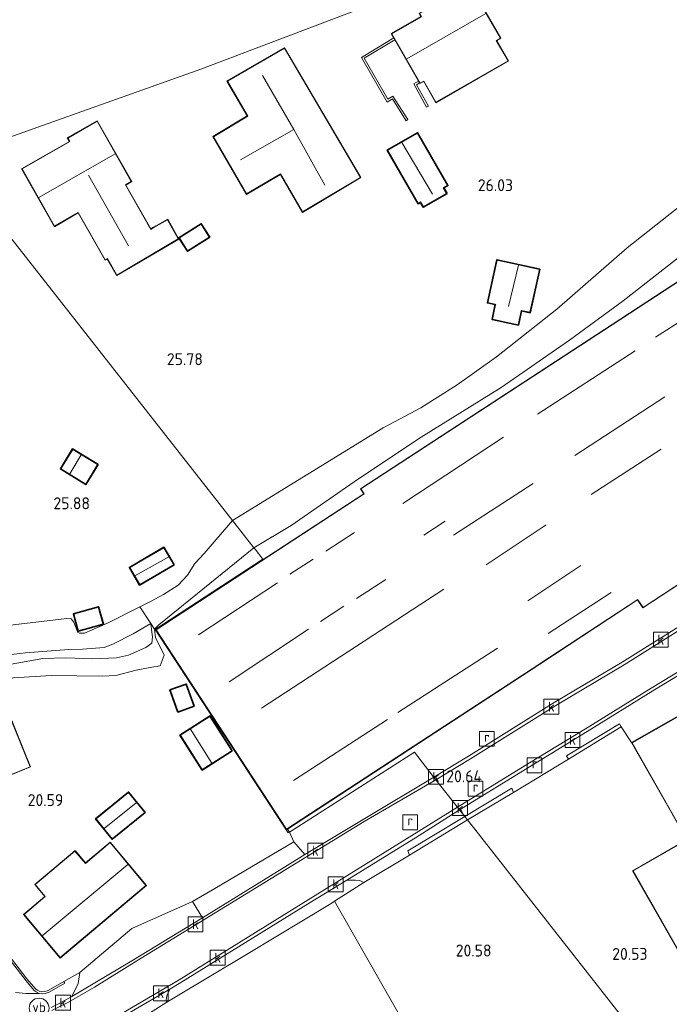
# Model space of a CAD drawing. Extents: x 196936 to 200438, y 361224 to 364196.
# Tile 109 of 256: x 197751 to 197849, y 363525 to 363673. Entities that reach past the tile are written whole.
import ezdxf
from ezdxf.enums import TextEntityAlignment as Align
from ezdxf.lldxf.tags import DXFTag

# ---------------------------------------------------------------- set-up
doc = ezdxf.new("R2010")
doc.units = 0
for name, color, linetype, lineweight in [('B-ME-GR-GRAS-GV', 60, 'Continuous', 13), ('B-ME-GR-HAAG-G', 90, 'GR-HAAG1', 13), ('B-ME-GW-TALUD_KRUIN-G', 90, 'Continuous', 18), ('B-ME-GW-TALUD_TEEN-G', 90, 'Continuous', 18), ('B-ME-IE-TERREINAFSCHEIDING_DOORGANG-G', 210, 'Continuous', 18), ('B-ME-IE-TERREINAFSCHEIDING_KUNSTMATIG_HEKWERK-G', 20, 'IE-TERREINAFSCHEIDING-KUNSTMATIG', 18), ('B-ME-IE-TERREINAFSCHEIDING_KUNSTMATIG_MUUR-GV', 90, 'Continuous', 18), ('B-ME-KG-GRENS_OPNAME-G', 210, 'KG-OPNAME', 18), ('B-ME-KG-KADASTRAAL_DAKRAND-G', 170, 'Continuous', 18), ('B-ME-KG-KADASTRAAL_NOK-G', 10, 'Continuous', 18), ('B-ME-OG-BEBOUWING_BEDRIJVEN-GV', 7, 'Continuous', 18), ('B-ME-OG-BEBOUWING_KAS-GV', 7, 'Continuous', 35), ('B-ME-OG-BEBOUWING_SCHUUR-GV', 7, 'Continuous', 35), ('B-ME-OG-BEBOUWING_WONINGBOUW-GV', 7, 'Continuous', 18), ('B-ME-OG-HOOGTEPUNT-S', 7, 'Continuous', 25), ('B-ME-OG-TERREIN_BEDRIJVENTERREIN-GV', 7, 'Continuous', 18), ('B-ME-OG-TERREIN_GROEN-GV', 7, 'Continuous', 18), ('B-ME-OG-TERREIN_GROEN_TUIN-GV', 7, 'Continuous', 18), ('B-ME-RI-GWA_KOLK-S', 30, 'Continuous', 25), ('B-ME-RI-GWA_RIOOLPUT-S', 30, 'Continuous', 25), ('B-ME-VH-GOOT-GV', 170, 'Continuous', 18), ('B-ME-VH-VERHARDING_ASFALT-GV', 252, 'Continuous', 18), ('B-ME-VH-VERHARDING_STRAATBAKSTEEN-GV', 252, 'Continuous', 18), ('B-ME-VW-VERKEERSTEKEN_DRAAGCONSTRUCTIE-S', 7, 'Continuous', 25)]:
    doc.layers.add(name, color=color, linetype=linetype, lineweight=lineweight)
doc.styles.add('NLCS-ISO', font='NLCS-ISO.ttf')
doc.styles.add('NLCS-ISO-ANNOTATIVE-T18', font='NLCS-ISO.ttf', dxfattribs={"height": 1.8})
doc.styles.get("Standard").update_dxf_attribs({"font": 'arial.ttf'})
doc.linetypes.add('GR-HAAG1', pattern='A,6,[176,NLCS.SHX,S=0.125,R=0,X=0,Y=0],-2', length=8)
doc.linetypes.add('IE-TERREINAFSCHEIDING-KUNSTMATIG', pattern='A,4,[82,NLCS.SHX,S=0.75,R=90,X=0,Y=0],4,-2', length=10)
tags = doc.linetypes.add('KG-OPNAME', pattern='A,5.5,-2,["O",Standard,S=1.8,R=0,X=-0.5,Y=-0.9],-2,5.5,-2,[5,NLCS.SHX,S=0.75,R=0,X=0,Y=0],-2', length=19).pattern_tags.tags
tags[6] = DXFTag(74, 10)

# ---------------------------------------------------------------- blocks, each defined once
blk = doc.blocks.new('SAL-HOOGTELABEL-SO')
at = {"color": 0, "linetype": 'ByBlock', "lineweight": -2, "style": 'NLCS-ISO-ANNOTATIVE-T18'}
blk.add_attdef('HOOGTE', text='', height=1.8, dxfattribs=at).set_placement((2.79, 0), align=Align.RIGHT)
blk = doc.blocks.new('SRI-PUT_INSPECTIEPUT_RIOOLPUT-SO')
at = {"color": 0, "linetype": 'ByBlock', "lineweight": 18}
blk.add_lwpolyline([(-1.12, -1.12), (1.12, -1.12), (1.12, 1.12), (-1.12, 1.12)], close=True, dxfattribs=at)
at = {"color": 0, "linetype": 'ByBlock', "lineweight": 18, "style": 'NLCS-ISO'}
blk.add_text('r', height=1.5, dxfattribs=at).set_placement((0, 0.28), align=Align.MIDDLE_CENTER)
blk = doc.blocks.new('SRI-KOLK-SO')
at = {"color": 0, "linetype": 'ByBlock', "lineweight": 18}
blk.add_lwpolyline([(-1.125, -1.125), (1.125, -1.125), (1.125, 1.125), (-1.125, 1.125)], close=True, dxfattribs=at)
at = {"color": 0, "linetype": 'ByBlock', "lineweight": 18, "style": 'NLCS-ISO'}
blk.add_text('k', height=1.5, dxfattribs=at).set_placement((0, 0), align=Align.MIDDLE_CENTER)
blk = doc.blocks.new('SIE-WEG_PAAL_VERKEERSBORD-SO')
at = {"color": 0, "linetype": 'ByBlock', "lineweight": 18}
blk.add_circle((0, 0), 1.5, dxfattribs=at)
at = {"color": 0, "linetype": 'ByBlock', "lineweight": 18, "style": 'NLCS-ISO'}
blk.add_text('vb', height=1.5, dxfattribs=at).set_placement((0, 0.13), align=Align.MIDDLE_CENTER)

msp = doc.modelspace()

# ---------------------------------------------------------------- linework, layer by layer
at = {"layer": 'B-ME-GR-GRAS-GV'}
for points in [[(197841.957, 363566.375, 20.726), (197833.99, 363561.497, 20.801), (197833.684, 363562.023, 20.757), (197841.689, 363566.861, 20.741)], [(197825.723, 363556.487, 20.782), (197818.76, 363552.345, 20.785), (197818.685, 363552.441, 20.77), (197818.355, 363552.861, 20.723), (197825.431, 363557.126, 20.726)], [(197818.76, 363552.345, 20.785), (197809.992, 363547.035, 20.737), (197809.767, 363547.685, 20.689), (197818.355, 363552.861, 20.723), (197818.685, 363552.441, 20.77)], [(197790.759, 363544.98, 20.821), (197778.797, 363537.593, 20.899), (197777.282, 363540.041, 20.884), (197780.641, 363541.997, 20.974), (197792.586, 363549.046, 20.866), (197794.198, 363547.133, 20.815)], [(197774.416, 363525.488, 20.779), (197773.403, 363524.883, 20.738), (197773.287, 363525.233, 20.752), (197773.385, 363525.841, 20.749), (197773.876, 363526.837, 20.742), (197775.534, 363527.827, 20.72), (197795.012, 363539.879, 20.738), (197800.56, 363543.28, 20.721), (197801.864, 363543.283, 20.792), (197802.497, 363543.205, 20.799), (197803.103, 363542.9, 20.806), (197798.677, 363540.098, 20.755), (197798.2, 363539.749, 20.692), (197785.676, 363532.21, 20.764)]]:
    msp.add_polyline3d(points, close=True, dxfattribs=at)
msp.add_polyline3d([(197750.548, 363526.34, 21.011), (197752.194, 363526.171, 20.979), (197754.138, 363526.161, 20.952), (197754.57, 363526.133, 20.913), (197755.034, 363526.17, 20.897), (197755.639, 363526.367, 20.892), (197757.991, 363527.716, 20.932), (197757.842, 363527.976, 20.706), (197760.3, 363529.361, 20.71), (197760.023, 363527.684, 20.827), (197759.073, 363525.722, 20.893), (197757.147, 363524.657, 20.854), (197755.962, 363524.076, 20.953)], dxfattribs=at)
at = {"layer": 'B-ME-GR-HAAG-G'}
msp.add_polyline3d([(197775.135, 363587.728, 25.331), (197774.022, 363587.032, 25.363), (197772.899, 363586.354, 25.398), (197771.027, 363585.33, 25.434), (197769.353, 363584.479, 25.435), (197764.47, 363581.996, 25.439)], dxfattribs=at)
at = {"layer": 'B-ME-GW-TALUD_KRUIN-G'}
for points in [[(197873.53, 363662.094, 26.309), (197869.671, 363660.276, 26.383), (197867.358, 363658.918, 26.29), (197863.3, 363654.975, 26.309), (197860.218, 363652.188, 26.309), (197854.601, 363647.901, 26.067), (197842.83, 363638.609, 26.049), (197832.248, 363629.36, 26.001), (197823.146, 363622.184, 25.841), (197817.203, 363617.969, 25.722), (197811.725, 363614.489, 25.681), (197806.041, 363611.456, 25.682)], [(197806.041, 363611.456, 25.682), (197783.296, 363597.511, 25.859)], [(197783.296, 363597.511, 25.859), (197779.021, 363592.519, 25.392), (197777.641, 363591.027, 25.392), (197776.54, 363589.247, 25.392), (197775.135, 363587.728, 25.331)], [(197764.47, 363581.996, 25.439), (197760.97, 363580.531, 25.468), (197760.226, 363580.491, 25.507), (197759.98, 363580.609, 25.541), (197759.871, 363580.862, 25.525), (197759.368, 363582.19, 25.733), (197758.99, 363582.674, 25.754), (197758.329, 363582.733, 25.754), (197748.512, 363581.55, 25.674), (197737.988, 363580.432, 25.328), (197735.656, 363580.006, 25.14), (197732.479, 363579.085, 24.749), (197727.179, 363576.999, 24.274), (197726.601, 363576.426, 24.093), (197726.537, 363575.72, 23.899), (197726.813, 363574.788, 23.747), (197727.368, 363573.499, 23.414)], [(197770.989, 363581.983, 23.264), (197771.125, 363580.64, 23.107), (197771.254, 363579.971, 23.078), (197771.16, 363578.985, 23.063), (197770.255, 363578.331, 23.049), (197767.634, 363577.186, 22.766), (197765.792, 363576.77, 22.683), (197762.243, 363576.658, 22.327), (197758.148, 363576.773, 22.112), (197754.715, 363576.669, 22.168), (197748.805, 363575.654, 22.078), (197743.652, 363574.821, 22.299)]]:
    msp.add_polyline3d(points, dxfattribs=at)
at = {"layer": 'B-ME-GW-TALUD_TEEN-G'}
for points in [[(197786.535, 363593.387, 20.808), (197792.186, 363596.755, 20.805), (197802.341, 363603.778, 20.801), (197811.751, 363610.059, 20.801), (197823.837, 363617.528, 20.788), (197834.132, 363624.712, 20.793), (197842.244, 363630.618, 20.776), (197852.852, 363638.894, 20.784), (197860.943, 363644.624, 20.776), (197866.336, 363648.376, 20.834), (197874.502, 363653.126, 20.834), (197878.799, 363655.365, 20.981)], [(197748.395, 363571.332, 20.817), (197748.255, 363572.245, 20.838), (197748.664, 363573.135, 20.876), (197749.172, 363573.532, 20.883), (197750.256, 363573.765, 20.955), (197755.972, 363574.138, 20.903), (197763.716, 363574.009, 20.865), (197765.725, 363574.105, 20.986), (197768.764, 363574.923, 21.011), (197771.16, 363575.362, 20.966), (197772.416, 363575.568, 20.887), (197773.013, 363577.168, 20.848), (197772.512, 363578.267, 20.828), (197771.675, 363579.811, 20.818), (197771.566, 363581.12, 20.813), (197772.191, 363581.753, 20.81), (197786.535, 363593.387, 20.808)], [(197727.368, 363573.499, 23.414), (197727.443, 363574.664, 23.365), (197727.745, 363575.064, 23.372), (197728.539, 363575.519, 23.372), (197736.599, 363576.643, 22.953), (197741.837, 363576.917, 22.728), (197744.476, 363576.844, 22.471), (197747.744, 363577.017, 22.461), (197752.092, 363577.539, 22.287), (197758.625, 363578.045, 22.336), (197760.661, 363578.116, 22.44), (197763.96, 363578.354, 22.825), (197765.263, 363578.838, 23.154), (197768.311, 363580.396, 23.244), (197770.989, 363581.983, 23.264)]]:
    msp.add_polyline3d(points, dxfattribs=at)
at = {"layer": 'B-ME-IE-TERREINAFSCHEIDING_DOORGANG-G'}
for points in [[(197825.723, 363556.487, 20.782), (197833.99, 363561.497, 20.801)], [(197803.103, 363542.9, 20.806), (197809.992, 363547.035, 20.737)], [(197780.641, 363541.997, 20.974), (197777.282, 363540.041, 20.884)]]:
    msp.add_polyline3d(points, dxfattribs=at)
at = {"layer": 'B-ME-IE-TERREINAFSCHEIDING_KUNSTMATIG_HEKWERK-G'}
for points in [[(197833.99, 363561.497, 20.801), (197841.957, 363566.375, 20.726), (197843.527, 363563.998, 20.558)], [(197825.723, 363556.487, 20.782), (197818.76, 363552.345, 20.785)], [(197818.76, 363552.345, 20.785), (197809.992, 363547.035, 20.737)], [(197791.904, 363550.517, 20.731), (197791.607, 363550.971, 20.739)], [(197792.586, 363549.046, 20.866), (197791.904, 363550.517, 20.731)], [(197792.586, 363549.046, 20.866), (197780.641, 363541.997, 20.974)], [(197774.416, 363525.488, 20.779), (197785.676, 363532.21, 20.764), (197798.2, 363539.749, 20.692), (197798.677, 363540.098, 20.755), (197803.103, 363542.9, 20.806)], [(197798.677, 363540.098, 20.755), (197812.132, 363516.582, 20.753), (197819.424, 363504.166, 20.558)]]:
    msp.add_polyline3d(points, dxfattribs=at)
at = {"layer": 'B-ME-IE-TERREINAFSCHEIDING_KUNSTMATIG_MUUR-GV'}
for points in [[(197803.174, 363667.197, 24.617), (197806.733, 363661.012, 24.61), (197807.525, 363661.489, 24.47), (197809.784, 363657.946, 25.494), (197809.531, 363657.785, 26.319), (197807.433, 363661.075, 26.493), (197806.626, 363660.597, 26.493), (197802.768, 363667.301, 26.489), (197807.639, 363670.257, 26.489), (197807.789, 363669.997, 24.656)], [(197812.858, 363659.959, 26.345), (197812.595, 363659.814, 25.494), (197810.656, 363663.321, 24.543), (197811.378, 363663.749, 24.578), (197811.528, 363663.489, 26.345), (197811.059, 363663.211, 26.345)], [(197754.225, 363526.456, 20.565), (197754.568, 363526.434, 20.565), (197754.975, 363526.466, 20.565), (197755.517, 363526.643, 20.565), (197757.842, 363527.976, 20.706), (197757.991, 363527.716, 20.932), (197755.639, 363526.367, 20.892), (197755.034, 363526.17, 20.897), (197754.57, 363526.133, 20.913), (197754.138, 363526.161, 20.952), (197753.703, 363526.405, 20.957), (197753.408, 363526.633, 20.955), (197752.199, 363528.085, 20.974), (197748.262, 363533.138, 20.904), (197748.499, 363533.322, 20.46), (197752.29, 363528.409, 20.548), (197753.617, 363526.85, 20.565), (197753.869, 363526.656, 20.565)]]:
    msp.add_polyline3d(points, close=True, dxfattribs=at)
at = {"layer": 'B-ME-KG-GRENS_OPNAME-G'}
msp.add_polyline3d([(197818.465, 363680.752, 26.385), (197778.552, 363665.571, 26.277), (197740.475, 363652.043, 25.926)], dxfattribs=at)
at = {"layer": 'B-ME-KG-KADASTRAAL_DAKRAND-G'}
for points in [[(197814.005, 363660.561, 29.158), (197812.17, 363663.756, 29.627), (197811.615, 363663.437, 29.627), (197807.331, 363670.894, 29.63), (197811.816, 363673.471, 29.63), (197811.538, 363673.955, 29.63), (197814.334, 363675.562, 29.63), (197814.602, 363675.096, 29.63), (197819.369, 363677.834, 29.63), (197823.725, 363670.253, 29.63), (197823.109, 363669.9, 29.63), (197824.884, 363666.811, 29.156)], [(197793.888, 363644.025, 29.621), (197790.56, 363649.756, 29.639), (197785.43, 363646.745, 29.639), (197780.431, 363655.363, 29.639), (197785.601, 363658.478, 29.639), (197782.535, 363663.733, 29.639), (197791.154, 363668.701, 29.639), (197802.597, 363649.223, 29.639)], [(197770.995, 363641.394, 29.945), (197771.435, 363641.67, 29.11), (197773.523, 363642.844, 29.159), (197775.134, 363639.961, 29.107), (197765.878, 363634.514, 29.105), (197764.433, 363637.006, 29.117), (197764.121, 363636.804, 29.99), (197760.029, 363643.941, 29.99), (197756.467, 363641.864, 29.99), (197751.554, 363650.516, 29.985), (197758.782, 363654.635, 30.186), (197758.452, 363655.158, 29.211), (197762.896, 363657.717, 29.195), (197768.044, 363648.618, 29.946), (197767.159, 363648.102, 29.947)], [(197812.113, 363644.791, 28.361), (197811.686, 363645.532, 28.361), (197811.34, 363645.333, 28.361), (197806.735, 363653.328, 28.361), (197811.212, 363655.907, 28.465), (197815.749, 363648.029, 28.351), (197815.114, 363647.664, 28.361), (197815.609, 363646.804, 28.361)], [(197878.5, 363651.782, 28.869), (197840.596, 363627.024, 28.854), (197802.693, 363602.266, 28.84), (197803.187, 363601.511, 28.847), (197771.779, 363580.996, 28.847), (197791.472, 363550.943, 28.736), (197829.664, 363575.889, 28.751), (197829.705, 363575.916, 27.397), (197844.452, 363585.587, 27.397), (197844.479, 363585.545, 24.359), (197845.247, 363584.374, 24.359), (197862.362, 363595.598, 24.227), (197861.411, 363597.048, 24.227), (197861.383, 363597.089, 28.799), (197872.713, 363604.52, 28.832), (197874.497, 363601.8, 28.836), (197900.156, 363618.627, 28.836)], [(197776.516, 363638.172, 28.062), (197775.293, 363640.128, 28.778), (197778.58, 363642.183, 28.782), (197779.803, 363640.227, 28.057)], [(197828.184, 363628.892, 27.95), (197826.891, 363629.176, 28.214), (197826.88, 363629.127, 27.916), (197826.416, 363627.018, 27.916), (197822.537, 363627.87, 27.93), (197823.012, 363630.036, 27.93), (197823.023, 363630.085, 28.17), (197821.827, 363630.348, 27.792), (197823.237, 363636.766, 27.812), (197829.606, 363635.367, 27.948)], [(197761.167, 363602.994, 27.317), (197757.419, 363605.287, 27.321), (197759.21, 363608.215, 27.321), (197762.959, 363605.923, 27.321)], [(197769.317, 363587.834, 27.544), (197767.817, 363590.408, 27.544), (197772.951, 363593.4, 27.544), (197774.451, 363590.826, 27.541)], [(197760.084, 363580.852, 27.399), (197759.358, 363583.38, 27.897), (197763.042, 363584.438, 27.903), (197763.768, 363581.911, 27.392)], [(197745.507, 363570.109, 26.841), (197745.553, 363570.127, 23.132), (197748.368, 363571.267, 23.132), (197752.784, 363560.36, 23.14), (197750.069, 363559.261, 23.14), (197750.022, 363559.242, 26.926), (197742.59, 363556.232, 26.862), (197736.291, 363571.786, 26.867), (197743.625, 363574.756, 26.869)], [(197775.109, 363568.663, 22.489), (197773.936, 363571.926, 22.491), (197776.291, 363572.773, 22.868), (197777.464, 363569.51, 22.868)], [(197778.74, 363559.927, 22.892), (197775.443, 363565.109, 22.892), (197779.906, 363567.949, 22.894), (197783.204, 363562.767, 22.894)], [(197765.155, 363549.509, 22.479), (197762.728, 363552.523, 22.473), (197767.634, 363556.473, 22.478), (197770.061, 363553.458, 22.479)], [(197757.313, 363531.585, 23.103), (197751.853, 363538.074, 23.103), (197755.067, 363540.778, 23.103), (197753.538, 363542.596, 23.102), (197759.547, 363547.653, 23.102), (197761.111, 363545.794, 23.071), (197764.829, 363548.923, 23.076), (197770.255, 363542.475, 23.103)]]:
    msp.add_polyline3d(points, close=True, dxfattribs=at)
msp.add_polyline3d([(197854.678, 363525.544, 28.235), (197843.74, 363544.653, 28.289), (197851.909, 363549.363, 28.307), (197843.595, 363563.979, 28.343), (197876.541, 363582.727, 28.334)], dxfattribs=at)
at = {"layer": 'B-ME-KG-KADASTRAAL_NOK-G'}
for points in [[(197821.548, 363673.949, 34.331), (197809.633, 363667.124, 34.391)], [(197792.545, 363656.442, 31.775), (197787.855, 363664.602, 31.775)], [(197792.545, 363656.442, 31.775), (197784.492, 363651.879, 31.775)], [(197797.251, 363648.073, 31.775), (197792.545, 363656.442, 31.775)], [(197813.474, 363646.684, 29.256), (197808.842, 363654.484, 29.266)], [(197754.068, 363646.189, 35.042), (197765.618, 363652.805, 35.069)], [(197761.588, 363649.57, 34.091), (197767.597, 363638.925, 34.079)], [(197826.453, 363636.008, 28.523), (197824.949, 363629.749, 28.535)], [(197854.605, 363629.893, 28.951), (197847.143, 363625.167, 28.983)], [(197844.052, 363623.068, 28.963), (197829.331, 363613.556, 29.003)], [(197848.56, 363616.126, 29.008), (197834.982, 363607.317, 29.03)], [(197824.202, 363610.055, 29.003), (197809.002, 363600.075, 29.003)], [(197848.009, 363608.242, 28.995), (197837.406, 363601.441, 29.079)], [(197760.481, 363607.38, 28.386), (197758.761, 363604.524, 28.388)], [(197828.657, 363603.102, 29.052), (197816.66, 363595.276, 29.037)], [(197815.394, 363597.421, 29.04), (197812.16, 363595.304, 29.042)], [(197830.628, 363596.842, 27.744), (197821.581, 363590.816, 27.771)], [(197801.722, 363595.685, 28.988), (197797.38, 363592.861, 28.993)], [(197773.687, 363592.037, 28.232), (197768.593, 363589.176, 28.232)], [(197795.482, 363591.681, 28.993), (197791.979, 363589.387, 28.993)], [(197835.852, 363590.708, 27.642), (197827.843, 363585.399, 27.64)], [(197790.117, 363588.121, 28.993), (197778.166, 363580.238, 28.993)], [(197815.207, 363587.152, 29.052), (197787.677, 363569.212, 29.191)], [(197806.432, 363588.605, 29.035), (197801.996, 363585.74, 29.003)], [(197840.454, 363586.657, 27.568), (197830.926, 363580.444, 27.568)], [(197800.127, 363584.563, 29.005), (197796.605, 363582.254, 29.005)], [(197794.794, 363581.123, 29.005), (197782.785, 363573.194, 29.042)], [(197823.274, 363578.257, 29.094), (197808.231, 363568.557, 29.074)], [(197806.676, 363567.5, 29.079), (197792.538, 363558.285, 29.116)], [(197776.955, 363566.012, 23.553), (197780.18, 363560.902, 23.546)], [(197768.797, 363554.949, 23.489), (197763.962, 363551.071, 23.489)], [(197767.524, 363545.642, 26.644), (197754.612, 363534.873, 26.645)]]:
    msp.add_polyline3d(points, dxfattribs=at)
at = {"layer": 'B-ME-OG-BEBOUWING_BEDRIJVEN-GV'}
msp.add_polyline3d([(197879.831, 363605.238, 20.775), (197874.482, 363601.73, 20.775), (197872.699, 363604.45, 20.775), (197861.453, 363597.075, 20.775), (197862.431, 363595.583, 20.775), (197845.232, 363584.304, 20.775), (197844.437, 363585.517, 20.775), (197829.691, 363575.847, 20.775), (197791.607, 363550.971, 20.739), (197791.457, 363550.871, 20.767), (197771.71, 363581.011, 20.775), (197803.118, 363601.525, 20.775), (197802.624, 363602.281, 20.775), (197840.569, 363627.066, 20.775), (197878.515, 363651.851, 20.775), (197900.225, 363618.613, 20.775)], close=True, dxfattribs=at)
msp.add_polyline3d([(197854.635, 363525.519, 20.558), (197843.672, 363544.671, 20.558), (197851.841, 363549.381, 20.558), (197843.527, 363563.998, 20.558), (197876.56, 363582.795, 20.558)], dxfattribs=at)
at = {"layer": 'B-ME-OG-BEBOUWING_KAS-GV'}
msp.add_polyline3d([(197774.519, 363590.808, 25.778), (197769.299, 363587.766, 25.778), (197767.749, 363590.426, 25.778), (197772.969, 363593.468, 25.778)], close=True, dxfattribs=at)
at = {"layer": 'B-ME-OG-BEBOUWING_SCHUUR-GV'}
for points in [[(197815.678, 363646.786, 25.964), (197812.095, 363644.722, 25.964), (197811.668, 363645.464, 25.964), (197811.322, 363645.264, 25.964), (197806.667, 363653.347, 25.964), (197811.23, 363655.975, 25.964), (197815.817, 363648.011, 25.964), (197815.182, 363647.646, 25.964)], [(197779.872, 363640.211, 26.142), (197776.5, 363638.103, 26.142), (197775.224, 363640.144, 26.142), (197778.596, 363642.252, 26.142)], [(197829.666, 363635.405, 26.001), (197828.222, 363628.832, 26.001), (197826.929, 363629.116, 26.001), (197826.455, 363626.958, 26.001), (197822.477, 363627.832, 26.001), (197822.964, 363630.047, 26.001), (197821.768, 363630.31, 26.001), (197823.199, 363636.826, 26.001)], [(197763.028, 363605.939, 25.742), (197761.184, 363602.925, 25.742), (197757.35, 363605.27, 25.742), (197759.194, 363608.284, 25.742)], [(197763.83, 363581.876, 25.529), (197760.05, 363580.79, 25.532), (197759.296, 363583.414, 25.681), (197763.076, 363584.5, 25.681)], [(197777.528, 363569.48, 20.604), (197775.079, 363568.599, 20.604), (197773.872, 363571.956, 20.637), (197776.321, 363572.837, 20.604)], [(197783.273, 363562.752, 20.612), (197778.725, 363559.858, 20.612), (197775.374, 363565.124, 20.541), (197779.922, 363568.018, 20.612)], [(197770.132, 363553.45, 20.505), (197765.148, 363549.438, 20.505), (197762.658, 363552.531, 20.505), (197767.642, 363556.543, 20.505)]]:
    msp.add_polyline3d(points, close=True, dxfattribs=at)
at = {"layer": 'B-ME-OG-BEBOUWING_WONINGBOUW-GV'}
for points in [[(197819.387, 363677.903, 26.335), (197823.793, 363670.235, 26.122), (197823.178, 363669.881, 26.177), (197824.952, 363666.793, 26.15), (197813.987, 363660.493, 26.012), (197812.152, 363663.687, 26.004), (197811.597, 363663.369, 26.004), (197811.528, 363663.489, 26.345), (197811.378, 363663.749, 24.578), (197807.789, 363669.997, 24.656), (197807.639, 363670.257, 26.489), (197807.262, 363670.913, 26.445), (197811.748, 363673.49, 26.5), (197811.47, 363673.974, 26.457), (197814.353, 363675.631, 26.39), (197814.621, 363675.164, 26.461)], [(197791.172, 363668.769, 26.732), (197802.665, 363649.206, 26.732), (197793.871, 363643.956, 26.732), (197790.542, 363649.687, 26.732), (197785.412, 363646.676, 26.732), (197780.363, 363655.38, 26.732), (197785.533, 363658.495, 26.732), (197782.466, 363663.751, 26.732)], [(197767.227, 363648.084, 26.585), (197771.013, 363641.463, 26.585), (197771.41, 363641.713, 26.585), (197773.542, 363642.912, 26.585), (197775.201, 363639.943, 26.585), (197765.86, 363634.445, 26.585), (197764.415, 363636.937, 26.585), (197764.103, 363636.735, 26.585), (197760.011, 363643.872, 26.585), (197756.448, 363641.795, 26.585), (197751.486, 363650.535, 26.46), (197758.713, 363654.653, 26.456), (197758.383, 363655.176, 26.43), (197762.915, 363657.786, 26.344), (197768.112, 363648.6, 26.585)], [(197743.652, 363574.821, 22.299), (197745.534, 363570.174, 21.411), (197748.395, 363571.332, 20.817), (197752.849, 363560.333, 20.585), (197750.041, 363559.196, 20.411), (197745.775, 363557.468, 20.329), (197745.496, 363557.355, 22.697), (197742.562, 363556.167, 22.744), (197736.226, 363571.814, 23.083)], [(197764.835, 363548.993, 20.494), (197770.325, 363542.469, 20.538), (197757.307, 363531.515, 20.464), (197751.783, 363538.08, 20.34), (197754.997, 363540.784, 20.388), (197753.467, 363542.602, 20.432), (197759.553, 363547.723, 20.485), (197761.117, 363545.865, 20.46)]]:
    msp.add_polyline3d(points, close=True, dxfattribs=at)
at = {"layer": 'B-ME-OG-TERREIN_BEDRIJVENTERREIN-GV'}
msp.add_polyline3d([(197878.515, 363651.851, 20.775), (197840.569, 363627.066, 20.775), (197802.624, 363602.281, 20.775), (197803.118, 363601.525, 20.775), (197771.71, 363581.011, 20.775), (197771.651, 363581.069, 20.77), (197787.874, 363591.682, 20.852), (197786.71, 363593.164, 20.808), (197786.535, 363593.387, 20.808), (197792.186, 363596.755, 20.805), (197802.341, 363603.778, 20.801), (197811.751, 363610.059, 20.801), (197823.837, 363617.528, 20.788), (197834.132, 363624.712, 20.793), (197842.244, 363630.618, 20.776), (197852.852, 363638.894, 20.784)], dxfattribs=at)
for points in [[(197787.874, 363591.682, 20.852), (197771.651, 363581.069, 20.77), (197771.566, 363581.12, 20.813), (197772.191, 363581.753, 20.81), (197786.535, 363593.387, 20.808), (197786.71, 363593.164, 20.808)], [(197830.068, 363503.794, 20.558), (197822.181, 363499.263, 20.558), (197821.936, 363499.698, 20.558), (197819.424, 363504.166, 20.558), (197819.633, 363504.288, 20.549), (197821.814, 363505.559, 20.549), (197822.142, 363505.75, 20.549), (197824.267, 363506.988, 20.549), (197824.358, 363507.041, 20.549), (197844.927, 363519.027, 20.558), (197818.76, 363552.345, 20.785), (197825.723, 363556.487, 20.782), (197833.99, 363561.497, 20.801), (197841.957, 363566.375, 20.726), (197843.527, 363563.998, 20.558), (197851.841, 363549.381, 20.558), (197843.672, 363544.671, 20.558), (197854.635, 363525.519, 20.558), (197854.9, 363525.099, 20.558), (197855.394, 363524.204, 20.558), (197827.473, 363508.303, 20.558)], [(197819.633, 363504.288, 20.549), (197819.424, 363504.166, 20.558), (197812.132, 363516.582, 20.753), (197798.677, 363540.098, 20.755), (197803.103, 363542.9, 20.806), (197809.992, 363547.035, 20.737), (197818.76, 363552.345, 20.785), (197844.927, 363519.027, 20.558), (197824.358, 363507.041, 20.549), (197824.267, 363506.988, 20.549), (197822.142, 363505.75, 20.549), (197821.814, 363505.559, 20.549)]]:
    msp.add_polyline3d(points, close=True, dxfattribs=at)
at = {"layer": 'B-ME-OG-TERREIN_GROEN-GV'}
msp.add_polyline3d([(197852.852, 363638.894, 20.784), (197842.244, 363630.618, 20.776), (197834.132, 363624.712, 20.793), (197823.837, 363617.528, 20.788), (197811.751, 363610.059, 20.801), (197802.341, 363603.778, 20.801), (197792.186, 363596.755, 20.805), (197786.535, 363593.387, 20.808), (197783.296, 363597.511, 25.859), (197806.041, 363611.456, 25.682), (197811.725, 363614.489, 25.681), (197817.203, 363617.969, 25.722), (197823.146, 363622.184, 25.841), (197832.248, 363629.36, 26.001), (197842.83, 363638.609, 26.049), (197854.601, 363647.901, 26.067)], dxfattribs=at)
msp.add_polyline3d([(197772.191, 363581.753, 20.81), (197771.566, 363581.12, 20.813), (197770.989, 363581.983, 23.264), (197769.353, 363584.479, 25.435), (197771.027, 363585.33, 25.434), (197772.899, 363586.354, 25.398), (197774.022, 363587.032, 25.363), (197775.135, 363587.728, 25.331), (197776.54, 363589.247, 25.392), (197777.641, 363591.027, 25.392), (197779.021, 363592.519, 25.392), (197783.296, 363597.511, 25.859), (197786.535, 363593.387, 20.808)], close=True, dxfattribs=at)
at = {"layer": 'B-ME-OG-TERREIN_GROEN_TUIN-GV'}
for points in [[(197885.611, 363673.232, 25.851), (197882.736, 363670.794, 26.014), (197880.149, 363667.853, 26.194), (197877.891, 363664.753, 26.358), (197876.669, 363663.39, 26.424), (197873.53, 363662.094, 26.309), (197869.671, 363660.276, 26.383), (197867.358, 363658.918, 26.29), (197863.3, 363654.975, 26.309), (197860.218, 363652.188, 26.309), (197854.601, 363647.901, 26.067), (197842.83, 363638.609, 26.049), (197832.248, 363629.36, 26.001), (197823.146, 363622.184, 25.841), (197817.203, 363617.969, 25.722), (197811.725, 363614.489, 25.681), (197806.041, 363611.456, 25.682), (197783.296, 363597.511, 25.859), (197740.475, 363652.043, 25.926), (197778.552, 363665.571, 26.277), (197818.465, 363680.752, 26.385)], [(197811.748, 363673.49, 26.5), (197807.262, 363670.913, 26.445), (197807.639, 363670.257, 26.489), (197802.768, 363667.301, 26.489), (197806.626, 363660.597, 26.493), (197807.433, 363661.075, 26.493), (197809.531, 363657.785, 26.319), (197809.784, 363657.946, 25.494), (197807.525, 363661.489, 24.47), (197806.733, 363661.012, 24.61), (197803.174, 363667.197, 24.617), (197807.789, 363669.997, 24.656), (197811.378, 363663.749, 24.578), (197810.656, 363663.321, 24.543), (197812.595, 363659.814, 25.494), (197812.858, 363659.959, 26.345), (197811.059, 363663.211, 26.345), (197811.528, 363663.489, 26.345), (197811.597, 363663.369, 26.004), (197812.152, 363663.687, 26.004), (197813.987, 363660.493, 26.012), (197824.952, 363666.793, 26.15), (197823.178, 363669.881, 26.177), (197823.793, 363670.235, 26.122), (197819.387, 363677.903, 26.335)], [(197740.475, 363652.043, 25.926), (197783.296, 363597.511, 25.859), (197779.021, 363592.519, 25.392), (197777.641, 363591.027, 25.392), (197776.54, 363589.247, 25.392), (197775.135, 363587.728, 25.331), (197774.022, 363587.032, 25.363), (197772.899, 363586.354, 25.398), (197771.027, 363585.33, 25.434), (197769.353, 363584.479, 25.435), (197764.47, 363581.996, 25.439), (197760.97, 363580.531, 25.468), (197760.226, 363580.491, 25.507), (197759.98, 363580.609, 25.541), (197759.871, 363580.862, 25.525), (197759.368, 363582.19, 25.733), (197758.99, 363582.674, 25.754), (197758.329, 363582.733, 25.754), (197748.512, 363581.55, 25.674)], [(197748.512, 363581.55, 25.674), (197758.329, 363582.733, 25.754), (197758.99, 363582.674, 25.754), (197759.368, 363582.19, 25.733), (197759.871, 363580.862, 25.525), (197759.98, 363580.609, 25.541), (197760.226, 363580.491, 25.507), (197760.97, 363580.531, 25.468), (197764.47, 363581.996, 25.439), (197769.353, 363584.479, 25.435), (197770.989, 363581.983, 23.264), (197768.311, 363580.396, 23.244), (197765.263, 363578.838, 23.154), (197763.96, 363578.354, 22.825), (197760.661, 363578.116, 22.44), (197758.625, 363578.045, 22.336), (197752.092, 363577.539, 22.287), (197747.744, 363577.017, 22.461)], [(197747.744, 363577.017, 22.461), (197752.092, 363577.539, 22.287), (197758.625, 363578.045, 22.336), (197760.661, 363578.116, 22.44), (197763.96, 363578.354, 22.825), (197765.263, 363578.838, 23.154), (197768.311, 363580.396, 23.244), (197770.989, 363581.983, 23.264), (197771.125, 363580.64, 23.107), (197771.254, 363579.971, 23.078), (197771.16, 363578.985, 23.063), (197770.255, 363578.331, 23.049), (197767.634, 363577.186, 22.766), (197765.792, 363576.77, 22.683), (197762.243, 363576.658, 22.327), (197758.148, 363576.773, 22.112), (197754.715, 363576.669, 22.168), (197748.805, 363575.654, 22.078)], [(197748.805, 363575.654, 22.078), (197754.715, 363576.669, 22.168), (197758.148, 363576.773, 22.112), (197762.243, 363576.658, 22.327), (197765.792, 363576.77, 22.683), (197767.634, 363577.186, 22.766), (197770.255, 363578.331, 23.049), (197771.16, 363578.985, 23.063), (197771.254, 363579.971, 23.078), (197771.125, 363580.64, 23.107), (197770.989, 363581.983, 23.264), (197771.566, 363581.12, 20.813), (197771.675, 363579.811, 20.818), (197772.512, 363578.267, 20.828), (197773.013, 363577.168, 20.848), (197772.416, 363575.568, 20.887), (197771.16, 363575.362, 20.966), (197768.764, 363574.923, 21.011), (197765.725, 363574.105, 20.986), (197763.716, 363574.009, 20.865), (197755.972, 363574.138, 20.903), (197750.256, 363573.765, 20.955)], [(197750.256, 363573.765, 20.955), (197755.972, 363574.138, 20.903), (197763.716, 363574.009, 20.865), (197765.725, 363574.105, 20.986), (197768.764, 363574.923, 21.011), (197771.16, 363575.362, 20.966), (197772.416, 363575.568, 20.887), (197773.013, 363577.168, 20.848), (197772.512, 363578.267, 20.828), (197771.675, 363579.811, 20.818), (197771.566, 363581.12, 20.813), (197771.651, 363581.069, 20.77), (197772.42, 363579.892, 20.69), (197774.519, 363576.683, 20.7), (197791.732, 363550.406, 20.76), (197791.79, 363550.444, 20.76), (197791.904, 363550.517, 20.731), (197792.586, 363549.046, 20.866), (197780.641, 363541.997, 20.974), (197777.282, 363540.041, 20.884), (197768.135, 363535.964, 20.605), (197760.3, 363529.361, 20.71), (197757.842, 363527.976, 20.706), (197755.517, 363526.643, 20.565), (197754.975, 363526.466, 20.565), (197754.568, 363526.434, 20.565), (197754.225, 363526.456, 20.565), (197753.869, 363526.656, 20.565), (197753.617, 363526.85, 20.565), (197752.29, 363528.409, 20.548), (197748.499, 363533.322, 20.46)], [(197750.041, 363559.196, 20.411), (197752.849, 363560.333, 20.585), (197748.395, 363571.332, 20.817)], [(197769.14, 363522.161, 20.714), (197773.403, 363524.883, 20.738), (197774.416, 363525.488, 20.779), (197785.676, 363532.21, 20.764), (197798.2, 363539.749, 20.692), (197798.677, 363540.098, 20.755), (197812.132, 363516.582, 20.753)], [(197748.262, 363533.138, 20.904), (197752.199, 363528.085, 20.974), (197753.408, 363526.633, 20.955), (197753.703, 363526.405, 20.957), (197754.138, 363526.161, 20.952), (197752.194, 363526.171, 20.979), (197750.548, 363526.34, 21.011)]]:
    msp.add_polyline3d(points, dxfattribs=at)
for points in [[(197802.665, 363649.206, 26.732), (197791.172, 363668.769, 26.732), (197782.466, 363663.751, 26.732), (197785.533, 363658.495, 26.732), (197780.363, 363655.38, 26.732), (197785.412, 363646.676, 26.732), (197790.542, 363649.687, 26.732), (197793.871, 363643.956, 26.732)], [(197771.013, 363641.463, 26.585), (197767.227, 363648.084, 26.585), (197768.112, 363648.6, 26.585), (197762.915, 363657.786, 26.344), (197758.383, 363655.176, 26.43), (197758.713, 363654.653, 26.456), (197751.486, 363650.535, 26.46), (197756.448, 363641.795, 26.585), (197760.011, 363643.872, 26.585), (197764.103, 363636.735, 26.585), (197764.415, 363636.937, 26.585), (197765.86, 363634.445, 26.585), (197775.201, 363639.943, 26.585), (197773.542, 363642.912, 26.585), (197771.41, 363641.713, 26.585)], [(197811.668, 363645.464, 25.964), (197812.095, 363644.722, 25.964), (197815.678, 363646.786, 25.964), (197815.182, 363647.646, 25.964), (197815.817, 363648.011, 25.964), (197811.23, 363655.975, 25.964), (197806.667, 363653.347, 25.964), (197811.322, 363645.264, 25.964)], [(197775.224, 363640.144, 26.142), (197776.5, 363638.103, 26.142), (197779.872, 363640.211, 26.142), (197778.596, 363642.252, 26.142)], [(197823.199, 363636.826, 26.001), (197821.768, 363630.31, 26.001), (197822.964, 363630.047, 26.001), (197822.477, 363627.832, 26.001), (197826.455, 363626.958, 26.001), (197826.929, 363629.116, 26.001), (197828.222, 363628.832, 26.001), (197829.666, 363635.405, 26.001)], [(197757.35, 363605.27, 25.742), (197761.184, 363602.925, 25.742), (197763.028, 363605.939, 25.742), (197759.194, 363608.284, 25.742)], [(197767.749, 363590.426, 25.778), (197769.299, 363587.766, 25.778), (197774.519, 363590.808, 25.778), (197772.969, 363593.468, 25.778)], [(197763.076, 363584.5, 25.681), (197759.296, 363583.414, 25.681), (197760.05, 363580.79, 25.532), (197763.83, 363581.876, 25.529)], [(197771.71, 363581.011, 20.775), (197791.457, 363550.871, 20.767), (197791.607, 363550.971, 20.739), (197791.904, 363550.517, 20.731), (197791.79, 363550.444, 20.76), (197791.732, 363550.406, 20.76), (197774.519, 363576.683, 20.7), (197772.42, 363579.892, 20.69), (197771.651, 363581.069, 20.77)], [(197773.872, 363571.956, 20.637), (197775.079, 363568.599, 20.604), (197777.528, 363569.48, 20.604), (197776.321, 363572.837, 20.604)], [(197775.374, 363565.124, 20.541), (197778.725, 363559.858, 20.612), (197783.273, 363562.752, 20.612), (197779.922, 363568.018, 20.612)], [(197762.658, 363552.531, 20.505), (197765.148, 363549.438, 20.505), (197770.132, 363553.45, 20.505), (197767.642, 363556.543, 20.505)], [(197764.835, 363548.993, 20.494), (197761.117, 363545.865, 20.46), (197759.553, 363547.723, 20.485), (197753.467, 363542.602, 20.432), (197754.997, 363540.784, 20.388), (197751.783, 363538.08, 20.34), (197757.307, 363531.515, 20.464), (197770.325, 363542.469, 20.538)]]:
    msp.add_polyline3d(points, close=True, dxfattribs=at)
at = {"layer": 'B-ME-VH-GOOT-GV'}
for points in [[(197854.336, 363583.203, 20.625), (197842.378, 363575.729, 20.654), (197832.076, 363569.622, 20.678), (197819.199, 363561.538, 20.743), (197813.999, 363558.411, 20.762), (197813.929, 363558.501, 20.762), (197813.68, 363558.802, 20.762), (197818.937, 363561.964, 20.743), (197831.816, 363570.049, 20.678), (197842.118, 363576.156, 20.654), (197854.073, 363583.628, 20.625)], [(197856.172, 363577.526, 20.625), (197846.732, 363571.799, 20.588), (197836.834, 363565.665, 20.617), (197828.393, 363560.509, 20.645), (197817.572, 363553.858, 20.633), (197817.263, 363554.255, 20.633), (197828.132, 363560.935, 20.645), (197836.572, 363566.091, 20.617), (197846.471, 363572.225, 20.588), (197855.912, 363577.953, 20.625)], [(197755.962, 363524.076, 20.953), (197757.147, 363524.657, 20.854), (197759.073, 363525.722, 20.893), (197768.137, 363531.106, 20.89), (197778.797, 363537.593, 20.899), (197790.759, 363544.98, 20.821), (197794.198, 363547.133, 20.815), (197803.269, 363552.586, 20.773), (197813.68, 363558.802, 20.762), (197813.929, 363558.501, 20.762), (197813.999, 363558.411, 20.762), (197803.161, 363552.105, 20.734), (197794.473, 363546.761, 20.824), (197779.147, 363537.401, 20.821), (197768.891, 363531.113, 20.89), (197762.514, 363527.151, 20.908), (197758.575, 363524.871, 20.896), (197756.056, 363523.585, 20.953)], [(197757.115, 363517.56, 20.863), (197775.276, 363528.255, 20.72), (197794.75, 363540.305, 20.738), (197817.263, 363554.255, 20.633), (197817.572, 363553.858, 20.633), (197810.916, 363549.629, 20.689), (197810.032, 363549.087, 20.673), (197800.56, 363543.28, 20.721), (197795.012, 363539.879, 20.738), (197775.534, 363527.827, 20.72), (197773.876, 363526.837, 20.742), (197767.241, 363522.969, 20.756)]]:
    msp.add_polyline3d(points, dxfattribs=at)
at = {"layer": 'B-ME-VH-VERHARDING_ASFALT-GV'}
for points in [[(197855.912, 363577.953, 20.625), (197846.471, 363572.225, 20.588), (197836.572, 363566.091, 20.617), (197828.132, 363560.935, 20.645), (197817.263, 363554.255, 20.633), (197817.225, 363554.304, 20.633), (197813.999, 363558.411, 20.762), (197819.199, 363561.538, 20.743), (197832.076, 363569.622, 20.678), (197842.378, 363575.729, 20.654), (197854.336, 363583.203, 20.625)], [(197756.056, 363523.585, 20.953), (197758.575, 363524.871, 20.896), (197762.514, 363527.151, 20.908), (197768.891, 363531.113, 20.89), (197779.147, 363537.401, 20.821), (197794.473, 363546.761, 20.824), (197803.161, 363552.105, 20.734), (197813.999, 363558.411, 20.762), (197817.225, 363554.304, 20.633), (197817.263, 363554.255, 20.633), (197794.75, 363540.305, 20.738), (197775.276, 363528.255, 20.72), (197757.115, 363517.56, 20.863)]]:
    msp.add_polyline3d(points, dxfattribs=at)
at = {"layer": 'B-ME-VH-VERHARDING_STRAATBAKSTEEN-GV'}
for points in [[(197854.073, 363583.628, 20.625), (197842.118, 363576.156, 20.654), (197831.816, 363570.049, 20.678), (197818.937, 363561.964, 20.743), (197813.68, 363558.802, 20.762), (197813.595, 363558.905, 20.762), (197810.747, 363562.548, 20.846), (197791.904, 363550.517, 20.731), (197791.607, 363550.971, 20.739), (197829.691, 363575.847, 20.775), (197844.437, 363585.517, 20.775), (197845.232, 363584.304, 20.775), (197862.431, 363595.583, 20.775)], [(197876.56, 363582.795, 20.558), (197843.527, 363563.998, 20.558), (197841.957, 363566.375, 20.726), (197841.689, 363566.861, 20.741), (197833.684, 363562.023, 20.757), (197833.99, 363561.497, 20.801), (197825.723, 363556.487, 20.782), (197825.431, 363557.126, 20.726), (197818.355, 363552.861, 20.723), (197817.572, 363553.858, 20.633), (197828.393, 363560.509, 20.645), (197836.834, 363565.665, 20.617), (197846.732, 363571.799, 20.588), (197856.172, 363577.526, 20.625)]]:
    msp.add_polyline3d(points, dxfattribs=at)
for points in [[(197803.269, 363552.586, 20.773), (197794.198, 363547.133, 20.815), (197792.586, 363549.046, 20.866), (197791.904, 363550.517, 20.731), (197810.747, 363562.548, 20.846), (197813.595, 363558.905, 20.762), (197813.68, 363558.802, 20.762)], [(197809.992, 363547.035, 20.737), (197803.103, 363542.9, 20.806), (197802.497, 363543.205, 20.799), (197801.864, 363543.283, 20.792), (197800.56, 363543.28, 20.721), (197810.032, 363549.087, 20.673), (197810.916, 363549.629, 20.689), (197817.572, 363553.858, 20.633), (197818.355, 363552.861, 20.723), (197809.767, 363547.685, 20.689)], [(197768.137, 363531.106, 20.89), (197759.073, 363525.722, 20.893), (197760.023, 363527.684, 20.827), (197760.3, 363529.361, 20.71), (197768.135, 363535.964, 20.605), (197777.282, 363540.041, 20.884), (197778.797, 363537.593, 20.899)], [(197773.403, 363524.883, 20.738), (197769.14, 363522.161, 20.714), (197768.653, 363522.68, 20.759), (197768.217, 363522.872, 20.756), (197767.84, 363522.987, 20.756), (197767.241, 363522.969, 20.756), (197773.876, 363526.837, 20.742), (197773.385, 363525.841, 20.749), (197773.287, 363525.233, 20.752)]]:
    msp.add_polyline3d(points, close=True, dxfattribs=at)

# ---------------------------------------------------------------- block references
at = {"layer": 'B-ME-OG-HOOGTEPUNT-S'}
for p, values in [((197822.84, 363647.16, 26.032), {'HOOGTE': '26.03'}), ((197776.051, 363620.926, 25.777), {'HOOGTE': '25.78'}), ((197759.022, 363599.193, 25.88), {'HOOGTE': '25.88'}), ((197818.158, 363558.023, 20.636), {'HOOGTE': '20.64'}), ((197754.989, 363554.438, 20.591), {'HOOGTE': '20.59'}), ((197819.604, 363531.751, 20.576), {'HOOGTE': '20.58'}), ((197843.125, 363531.241, 20.529), {'HOOGTE': '20.53'})]:
    msp.add_blockref('SAL-HOOGTELABEL-SO', p, dxfattribs=at).add_auto_attribs(values)
at = {"layer": 'B-ME-RI-GWA_KOLK-S'}
for p in [(197847.934, 363579.521, 20.617), (197831.407, 363569.423, 20.639), (197834.611, 363564.416, 20.632), (197813.995, 363558.849, 20.68), (197817.642, 363554.145, 20.672), (197795.794, 363547.702, 20.808), (197798.878, 363542.641, 20.74), (197777.732, 363536.619, 20.825), (197781.077, 363531.564, 20.754), (197772.498, 363526.215, 20.765), (197757.719, 363524.787, 20.931)]:
    msp.add_blockref('SRI-KOLK-SO', p, dxfattribs=at)
at = {"layer": 'B-ME-RI-GWA_RIOOLPUT-S'}
for p in [(197821.681, 363564.584, 20.772), (197828.877, 363560.58, 20.654), (197819.983, 363557.066, 20.632), (197810.11, 363551.974, 20.757)]:
    msp.add_blockref('SRI-PUT_INSPECTIEPUT_RIOOLPUT-SO', p, dxfattribs=at)
at = {"layer": 'B-ME-VW-VERKEERSTEKEN_DRAAGCONSTRUCTIE-S'}
msp.add_blockref('SIE-WEG_PAAL_VERKEERSBORD-SO', (197754.129, 363523.971, 21.05), dxfattribs=at)

doc.saveas('drawing.dxf')
